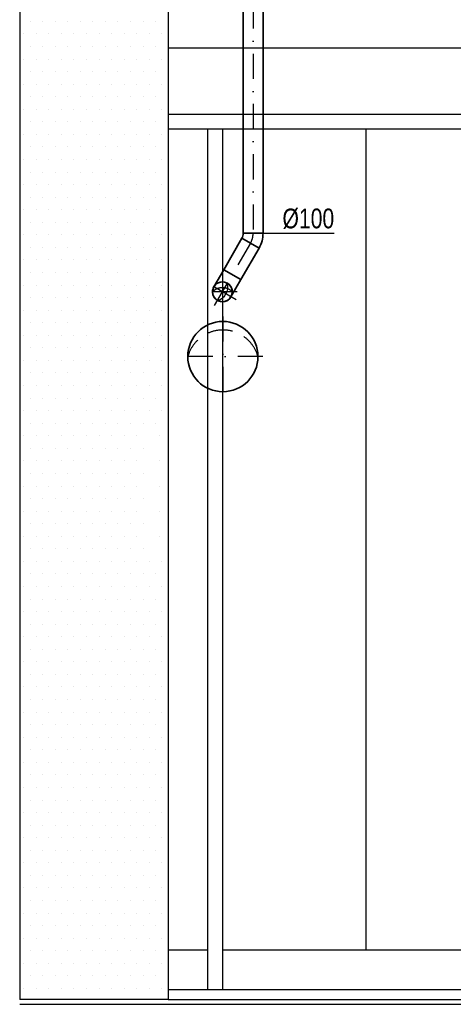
# Model space of a CAD drawing. Header units: millimetres. Extents: x 160938 to 520640, y 9197 to 248394.
# Tile 1 of 137: x 186647 to 188840, y 9197 to 14175. Entities that reach past the tile are written whole.
import ezdxf
from ezdxf.enums import TextEntityAlignment as Align

# ---------------------------------------------------------------- set-up
doc = ezdxf.new("R2010")
doc.units = ezdxf.units.MM
doc.header["$LTSCALE"] = 10
doc.linetypes.add('DASHDOT', pattern=[25.4, 12.7, -6.35, 0, -6.35])
doc.linetypes.add('DASHED', pattern=[19.05, 12.7, -6.35])
doc.layers.add('VZT Odvod', color=5, linetype='Continuous', lineweight=35)
doc.layers.add('VZT-koty', color=4, linetype='Continuous', lineweight=25)
doc.styles.get("Standard").update_dxf_attribs({"font": 'ic-simplex.shx', "width": 0.8})

# ---------------------------------------------------------------- blocks, each defined once
blk = doc.blocks.new('*U3601')
at = {"color": 40, "linetype": 'DASHDOT', "lineweight": 25}
for p, q in [((0, 202.5), (0, -202.5)), ((-202.5, 0), (202.5, 0))]:
    blk.add_line(p, q, dxfattribs=at)
at = {"color": 0, "linetype": 'ByBlock', "lineweight": -2}
blk.add_circle((0, 0), 177.5, dxfattribs=at)
at = {"color": 40, "linetype": 'DASHED', "lineweight": 25}
blk.add_arc((50, 0), 184.4, 105.732, 254.268, dxfattribs=at)
blk = doc.blocks.new('*U3638')
at = {"color": 40, "linetype": 'DASHDOT', "lineweight": 25}
for p, q in [((0, 75), (0, -75)), ((-75, 0), (75, 0))]:
    blk.add_line(p, q, dxfattribs=at)
at = {"color": 0, "linetype": 'ByBlock', "lineweight": -2}
blk.add_circle((0, 0), 50, dxfattribs=at)
at = {"color": 40, "linetype": 'DASHED', "lineweight": 25}
blk.add_arc((50, 0), 70.7, 135, 225, dxfattribs=at)
blk = doc.blocks.new('*U3667', base_point=(100, 0))
at = {"color": 0, "lineweight": -2}
for p, q in [((129.9, 75), (43.3, 25)), ((129.9, 75), (129.9, 75)), ((43.3, 25), (43.3, 25)), ((50, 0), (150, 0)), ((50, 0), (50, 0)), ((150, 0), (150, 0))]:
    blk.add_line(p, q, dxfattribs=at)
at = {"color": 40, "linetype": 'DASHDOT', "lineweight": 25}
for p, q in [((86.6, 50), (86.6, 50)), ((100, 0), (100, 0))]:
    blk.add_line(p, q, dxfattribs=at)
blk.add_arc((0, 0), 100, 0, 30, dxfattribs=at)
at = {"color": 0, "lineweight": -2}
for radius in [150, 50]:
    blk.add_arc((0, 0), radius, 0, 30, dxfattribs=at)
blk = doc.blocks.new('*U3668', base_point=(184.04, 50))
at = {"color": 0, "linetype": 'ByBlock', "lineweight": -2}
for p, q in [((0, 100), (0, 0)), ((184.04, 100), (0, 100)), ((184.04, 0), (184.04, 100)), ((0, 0), (184.04, 0))]:
    blk.add_line(p, q, dxfattribs=at)
at = {"color": 40, "linetype": 'DASHDOT', "lineweight": 25}
blk.add_line((0, 50), (184.04, 50), dxfattribs=at)
blk = doc.blocks.new('*U3666', base_point=(50, 0))
at = {"color": 40, "linetype": 'DASHDOT', "lineweight": 25}
for p, q in [((0, 180), (0, 0)), ((-80, 100), (80, 100))]:
    blk.add_line(p, q, dxfattribs=at)
at = {"color": 0, "linetype": 'ByBlock', "lineweight": -2}
for p, q in [((-50, 0), (-50, 100)), ((50, 0), (50, 100)), ((-50, 0), (50, 0))]:
    blk.add_line(p, q, dxfattribs=at)
blk.add_arc((0, 100), 50, 0, 180, dxfattribs=at)
at = {"color": 40, "lineweight": 25}
for centre, radius, start, end in [((50, 100), 70.7, 135, 225), ((0, 100), 50, 180, 0)]:
    blk.add_arc(centre, radius, start, end, dxfattribs=at)
blk = doc.blocks.new('*U3675', base_point=(6243.91, 50))
at = {"color": 0, "linetype": 'ByBlock', "lineweight": -2}
for p, q in [((6243.91, 100), (0, 100)), ((6243.91, 0), (6243.91, 100)), ((0, 0), (6243.91, 0))]:
    blk.add_line(p, q, dxfattribs=at)
at = {"color": 40, "linetype": 'DASHDOT', "lineweight": 25}
blk.add_line((0, 50), (6243.91, 50), dxfattribs=at)

msp = doc.modelspace()

# ---------------------------------------------------------------- linework, layer by layer
for p, q in [((186647.2, 20893.6), (186647.2, 9221.6)), ((187397.2, 20480.6), (187397.2, 9221.6)), ((186647.2, 14166.4), (186647.2, 14166.4)), ((186699.4, 14166.4), (186699.4, 14166.4)), ((186762.9, 14166.4), (186762.9, 14166.4)), ((186826.4, 14166.4), (186826.4, 14166.4)), ((186889.9, 14166.4), (186889.9, 14166.4)), ((186953.4, 14166.4), (186953.4, 14166.4)), ((187016.9, 14166.4), (187016.9, 14166.4)), ((187080.4, 14166.4), (187080.4, 14166.4)), ((187143.9, 14166.4), (187143.9, 14166.4)), ((187207.4, 14166.4), (187207.4, 14166.4)), ((187270.9, 14166.4), (187270.9, 14166.4)), ((187334.4, 14166.4), (187334.4, 14166.4)), ((186647.2, 14102.9), (186647.2, 14102.9)), ((186667.7, 14102.9), (186667.7, 14102.9)), ((186731.2, 14102.9), (186731.2, 14102.9)), ((186794.7, 14102.9), (186794.7, 14102.9)), ((186858.2, 14102.9), (186858.2, 14102.9)), ((186921.7, 14102.9), (186921.7, 14102.9)), ((186985.2, 14102.9), (186985.2, 14102.9)), ((187048.7, 14102.9), (187048.7, 14102.9)), ((187112.2, 14102.9), (187112.2, 14102.9)), ((187175.7, 14102.9), (187175.7, 14102.9)), ((187239.2, 14102.9), (187239.2, 14102.9)), ((187302.7, 14102.9), (187302.7, 14102.9)), ((187366.2, 14102.9), (187366.2, 14102.9)), ((186647.2, 14039.4), (186647.2, 14039.4)), ((186699.4, 14039.4), (186699.4, 14039.4)), ((186762.9, 14039.4), (186762.9, 14039.4)), ((186826.4, 14039.4), (186826.4, 14039.4)), ((186889.9, 14039.4), (186889.9, 14039.4)), ((186953.4, 14039.4), (186953.4, 14039.4)), ((187016.9, 14039.4), (187016.9, 14039.4)), ((187080.4, 14039.4), (187080.4, 14039.4)), ((187143.9, 14039.4), (187143.9, 14039.4)), ((187207.4, 14039.4), (187207.4, 14039.4)), ((187270.9, 14039.4), (187270.9, 14039.4)), ((187334.4, 14039.4), (187334.4, 14039.4)), ((187397.2, 14032.9), (187447.2, 14032.9)), ((187447.2, 14032.9), (205997.2, 14032.9)), ((186647.2, 13975.9), (186647.2, 13975.9)), ((186667.7, 13975.9), (186667.7, 13975.9)), ((186731.2, 13975.9), (186731.2, 13975.9)), ((186794.7, 13975.9), (186794.7, 13975.9)), ((186858.2, 13975.9), (186858.2, 13975.9)), ((186921.7, 13975.9), (186921.7, 13975.9)), ((186985.2, 13975.9), (186985.2, 13975.9)), ((187048.7, 13975.9), (187048.7, 13975.9)), ((187112.2, 13975.9), (187112.2, 13975.9)), ((187175.7, 13975.9), (187175.7, 13975.9)), ((187239.2, 13975.9), (187239.2, 13975.9)), ((187302.7, 13975.9), (187302.7, 13975.9)), ((187366.2, 13975.9), (187366.2, 13975.9)), ((186647.2, 13912.4), (186647.2, 13912.4)), ((186699.4, 13912.4), (186699.4, 13912.4)), ((186762.9, 13912.4), (186762.9, 13912.4)), ((186826.4, 13912.4), (186826.4, 13912.4)), ((186889.9, 13912.4), (186889.9, 13912.4)), ((186953.4, 13912.4), (186953.4, 13912.4)), ((187016.9, 13912.4), (187016.9, 13912.4)), ((187080.4, 13912.4), (187080.4, 13912.4)), ((187143.9, 13912.4), (187143.9, 13912.4)), ((187207.4, 13912.4), (187207.4, 13912.4)), ((187270.9, 13912.4), (187270.9, 13912.4)), ((187334.4, 13912.4), (187334.4, 13912.4)), ((186647.2, 13848.9), (186647.2, 13848.9)), ((186667.7, 13848.9), (186667.7, 13848.9)), ((186667.7, 13848.9), (186667.7, 13848.9)), ((186731.2, 13848.9), (186731.2, 13848.9)), ((186794.7, 13848.9), (186794.7, 13848.9)), ((186858.2, 13848.9), (186858.2, 13848.9)), ((186921.7, 13848.9), (186921.7, 13848.9)), ((186985.2, 13848.9), (186985.2, 13848.9)), ((187048.7, 13848.9), (187048.7, 13848.9)), ((187112.2, 13848.9), (187112.2, 13848.9)), ((187175.7, 13848.9), (187175.7, 13848.9)), ((187239.2, 13848.9), (187239.2, 13848.9)), ((187302.7, 13848.9), (187302.7, 13848.9)), ((187366.2, 13848.9), (187366.2, 13848.9)), ((186647.2, 13785.4), (186647.2, 13785.4)), ((186699.4, 13785.4), (186699.4, 13785.4)), ((186762.9, 13785.4), (186762.9, 13785.4)), ((186826.4, 13785.4), (186826.4, 13785.4)), ((186889.9, 13785.4), (186889.9, 13785.4)), ((186953.4, 13785.4), (186953.4, 13785.4)), ((187016.9, 13785.4), (187016.9, 13785.4)), ((187080.4, 13785.4), (187080.4, 13785.4)), ((187143.9, 13785.4), (187143.9, 13785.4)), ((187207.4, 13785.4), (187207.4, 13785.4)), ((187270.9, 13785.4), (187270.9, 13785.4)), ((187334.4, 13785.4), (187334.4, 13785.4)), ((186647.2, 13721.9), (186647.2, 13721.9)), ((186667.7, 13721.9), (186667.7, 13721.9)), ((186731.2, 13721.9), (186731.2, 13721.9)), ((186794.7, 13721.9), (186794.7, 13721.9)), ((186858.2, 13721.9), (186858.2, 13721.9)), ((186921.7, 13721.9), (186921.7, 13721.9)), ((186985.2, 13721.9), (186985.2, 13721.9)), ((187048.7, 13721.9), (187048.7, 13721.9)), ((187112.2, 13721.9), (187112.2, 13721.9)), ((187175.7, 13721.9), (187175.7, 13721.9)), ((187239.2, 13721.9), (187239.2, 13721.9)), ((187302.7, 13721.9), (187302.7, 13721.9)), ((187366.2, 13721.9), (187366.2, 13721.9)), ((187397.2, 13697.2), (206147.2, 13697.2)), ((186647.2, 13658.4), (186647.2, 13658.4)), ((186699.4, 13658.4), (186699.4, 13658.4)), ((186762.9, 13658.4), (186762.9, 13658.4)), ((186826.4, 13658.4), (186826.4, 13658.4)), ((186889.9, 13658.4), (186889.9, 13658.4)), ((186953.4, 13658.4), (186953.4, 13658.4)), ((187016.9, 13658.4), (187016.9, 13658.4)), ((187080.4, 13658.4), (187080.4, 13658.4)), ((187143.9, 13658.4), (187143.9, 13658.4)), ((187207.4, 13658.4), (187207.4, 13658.4)), ((187270.9, 13658.4), (187270.9, 13658.4)), ((187334.4, 13658.4), (187334.4, 13658.4)), ((186647.2, 13594.9), (186647.2, 13594.9)), ((186667.7, 13594.9), (186667.7, 13594.9)), ((186731.2, 13594.9), (186731.2, 13594.9)), ((186794.7, 13594.9), (186794.7, 13594.9)), ((186858.2, 13594.9), (186858.2, 13594.9)), ((186921.7, 13594.9), (186921.7, 13594.9)), ((186985.2, 13594.9), (186985.2, 13594.9)), ((187048.7, 13594.9), (187048.7, 13594.9)), ((187112.2, 13594.9), (187112.2, 13594.9)), ((187175.7, 13594.9), (187175.7, 13594.9)), ((187239.2, 13594.9), (187239.2, 13594.9)), ((187302.7, 13594.9), (187302.7, 13594.9)), ((187366.2, 13594.9), (187366.2, 13594.9)), ((187397.2, 13622.2), (206147.2, 13622.2)), ((187597.2, 13622.2), (187597.2, 9271.6)), ((187672.2, 13622.2), (187672.2, 9271.6)), ((188397.2, 13622.2), (188397.2, 9471.6)), ((186647.2, 13531.4), (186647.2, 13531.4)), ((186699.4, 13531.4), (186699.4, 13531.4)), ((186762.9, 13531.4), (186762.9, 13531.4)), ((186762.9, 13531.4), (186762.9, 13531.4)), ((186826.4, 13531.4), (186826.4, 13531.4)), ((186889.9, 13531.4), (186889.9, 13531.4)), ((186953.4, 13531.4), (186953.4, 13531.4)), ((187016.9, 13531.4), (187016.9, 13531.4)), ((187080.4, 13531.4), (187080.4, 13531.4)), ((187143.9, 13531.4), (187143.9, 13531.4)), ((187207.4, 13531.4), (187207.4, 13531.4)), ((187270.9, 13531.4), (187270.9, 13531.4)), ((187334.4, 13531.4), (187334.4, 13531.4)), ((186647.2, 13467.9), (186647.2, 13467.9)), ((186667.7, 13467.9), (186667.7, 13467.9)), ((186731.2, 13467.9), (186731.2, 13467.9)), ((186794.7, 13467.9), (186794.7, 13467.9)), ((186858.2, 13467.9), (186858.2, 13467.9)), ((186921.7, 13467.9), (186921.7, 13467.9)), ((186985.2, 13467.9), (186985.2, 13467.9)), ((187048.7, 13467.9), (187048.7, 13467.9)), ((187112.2, 13467.9), (187112.2, 13467.9)), ((187175.7, 13467.9), (187175.7, 13467.9)), ((187239.2, 13467.9), (187239.2, 13467.9)), ((187302.7, 13467.9), (187302.7, 13467.9)), ((187366.2, 13467.9), (187366.2, 13467.9)), ((186647.2, 13404.4), (186647.2, 13404.4)), ((186699.4, 13404.4), (186699.4, 13404.4)), ((186762.9, 13404.4), (186762.9, 13404.4)), ((186826.4, 13404.4), (186826.4, 13404.4)), ((186889.9, 13404.4), (186889.9, 13404.4)), ((186953.4, 13404.4), (186953.4, 13404.4)), ((187016.9, 13404.4), (187016.9, 13404.4)), ((187080.4, 13404.4), (187080.4, 13404.4)), ((187143.9, 13404.4), (187143.9, 13404.4)), ((187207.4, 13404.4), (187207.4, 13404.4)), ((187270.9, 13404.4), (187270.9, 13404.4)), ((187334.4, 13404.4), (187334.4, 13404.4)), ((186647.2, 13340.9), (186647.2, 13340.9)), ((186667.7, 13340.9), (186667.7, 13340.9)), ((186731.2, 13340.9), (186731.2, 13340.9)), ((186794.7, 13340.9), (186794.7, 13340.9)), ((186858.2, 13340.9), (186858.2, 13340.9)), ((186921.7, 13340.9), (186921.7, 13340.9)), ((186985.2, 13340.9), (186985.2, 13340.9)), ((187048.7, 13340.9), (187048.7, 13340.9)), ((187112.2, 13340.9), (187112.2, 13340.9)), ((187175.7, 13340.9), (187175.7, 13340.9)), ((187239.2, 13340.9), (187239.2, 13340.9)), ((187302.7, 13340.9), (187302.7, 13340.9)), ((187366.2, 13340.9), (187366.2, 13340.9)), ((186647.2, 13277.4), (186647.2, 13277.4)), ((186699.4, 13277.4), (186699.4, 13277.4)), ((186762.9, 13277.4), (186762.9, 13277.4)), ((186826.4, 13277.4), (186826.4, 13277.4)), ((186889.9, 13277.4), (186889.9, 13277.4)), ((186953.4, 13277.4), (186953.4, 13277.4)), ((187016.9, 13277.4), (187016.9, 13277.4)), ((187080.4, 13277.4), (187080.4, 13277.4)), ((187143.9, 13277.4), (187143.9, 13277.4)), ((187207.4, 13277.4), (187207.4, 13277.4)), ((187270.9, 13277.4), (187270.9, 13277.4)), ((187334.4, 13277.4), (187334.4, 13277.4)), ((186647.2, 13213.9), (186647.2, 13213.9)), ((186667.7, 13213.9), (186667.7, 13213.9)), ((186731.2, 13213.9), (186731.2, 13213.9)), ((186794.7, 13213.9), (186794.7, 13213.9)), ((186858.2, 13213.9), (186858.2, 13213.9)), ((186858.2, 13213.9), (186858.2, 13213.9)), ((186921.7, 13213.9), (186921.7, 13213.9)), ((186985.2, 13213.9), (186985.2, 13213.9)), ((187048.7, 13213.9), (187048.7, 13213.9)), ((187112.2, 13213.9), (187112.2, 13213.9)), ((187175.7, 13213.9), (187175.7, 13213.9)), ((187239.2, 13213.9), (187239.2, 13213.9)), ((187302.7, 13213.9), (187302.7, 13213.9)), ((187366.2, 13213.9), (187366.2, 13213.9)), ((186647.2, 13150.4), (186647.2, 13150.4)), ((186699.4, 13150.4), (186699.4, 13150.4)), ((186762.9, 13150.4), (186762.9, 13150.4)), ((186826.4, 13150.4), (186826.4, 13150.4)), ((186889.9, 13150.4), (186889.9, 13150.4)), ((186953.4, 13150.4), (186953.4, 13150.4)), ((187016.9, 13150.4), (187016.9, 13150.4)), ((187080.4, 13150.4), (187080.4, 13150.4)), ((187143.9, 13150.4), (187143.9, 13150.4)), ((187207.4, 13150.4), (187207.4, 13150.4)), ((187270.9, 13150.4), (187270.9, 13150.4)), ((187334.4, 13150.4), (187334.4, 13150.4)), ((186647.2, 13086.9), (186647.2, 13086.9)), ((186667.7, 13086.9), (186667.7, 13086.9)), ((186731.2, 13086.9), (186731.2, 13086.9)), ((186794.7, 13086.9), (186794.7, 13086.9)), ((186858.2, 13086.9), (186858.2, 13086.9)), ((186921.7, 13086.9), (186921.7, 13086.9)), ((186985.2, 13086.9), (186985.2, 13086.9)), ((187048.7, 13086.9), (187048.7, 13086.9)), ((187112.2, 13086.9), (187112.2, 13086.9)), ((187175.7, 13086.9), (187175.7, 13086.9)), ((187239.2, 13086.9), (187239.2, 13086.9)), ((187302.7, 13086.9), (187302.7, 13086.9)), ((187366.2, 13086.9), (187366.2, 13086.9)), ((186647.2, 13023.4), (186647.2, 13023.4)), ((186699.4, 13023.4), (186699.4, 13023.4)), ((186762.9, 13023.4), (186762.9, 13023.4)), ((186826.4, 13023.4), (186826.4, 13023.4)), ((186889.9, 13023.4), (186889.9, 13023.4)), ((186953.4, 13023.4), (186953.4, 13023.4)), ((187016.9, 13023.4), (187016.9, 13023.4)), ((187080.4, 13023.4), (187080.4, 13023.4)), ((187143.9, 13023.4), (187143.9, 13023.4)), ((187207.4, 13023.4), (187207.4, 13023.4)), ((187270.9, 13023.4), (187270.9, 13023.4)), ((187334.4, 13023.4), (187334.4, 13023.4)), ((186647.2, 12959.9), (186647.2, 12959.9)), ((186667.7, 12959.9), (186667.7, 12959.9)), ((186731.2, 12959.9), (186731.2, 12959.9)), ((186794.7, 12959.9), (186794.7, 12959.9)), ((186858.2, 12959.9), (186858.2, 12959.9)), ((186921.7, 12959.9), (186921.7, 12959.9)), ((186985.2, 12959.9), (186985.2, 12959.9)), ((187048.7, 12959.9), (187048.7, 12959.9)), ((187112.2, 12959.9), (187112.2, 12959.9)), ((187175.7, 12959.9), (187175.7, 12959.9)), ((187239.2, 12959.9), (187239.2, 12959.9)), ((187302.7, 12959.9), (187302.7, 12959.9)), ((187366.2, 12959.9), (187366.2, 12959.9)), ((186647.2, 12896.4), (186647.2, 12896.4)), ((186699.4, 12896.4), (186699.4, 12896.4)), ((186762.9, 12896.4), (186762.9, 12896.4)), ((186826.4, 12896.4), (186826.4, 12896.4)), ((186889.9, 12896.4), (186889.9, 12896.4)), ((186953.4, 12896.4), (186953.4, 12896.4)), ((186953.4, 12896.4), (186953.4, 12896.4)), ((187016.9, 12896.4), (187016.9, 12896.4)), ((187080.4, 12896.4), (187080.4, 12896.4)), ((187143.9, 12896.4), (187143.9, 12896.4)), ((187207.4, 12896.4), (187207.4, 12896.4)), ((187270.9, 12896.4), (187270.9, 12896.4)), ((187334.4, 12896.4), (187334.4, 12896.4)), ((186647.2, 12832.9), (186647.2, 12832.9)), ((186667.7, 12832.9), (186667.7, 12832.9)), ((186731.2, 12832.9), (186731.2, 12832.9)), ((186794.7, 12832.9), (186794.7, 12832.9)), ((186858.2, 12832.9), (186858.2, 12832.9)), ((186921.7, 12832.9), (186921.7, 12832.9)), ((186985.2, 12832.9), (186985.2, 12832.9)), ((187048.7, 12832.9), (187048.7, 12832.9)), ((187112.2, 12832.9), (187112.2, 12832.9)), ((187175.7, 12832.9), (187175.7, 12832.9)), ((187239.2, 12832.9), (187239.2, 12832.9)), ((187302.7, 12832.9), (187302.7, 12832.9)), ((187366.2, 12832.9), (187366.2, 12832.9)), ((186647.2, 12769.4), (186647.2, 12769.4)), ((186699.4, 12769.4), (186699.4, 12769.4)), ((186762.9, 12769.4), (186762.9, 12769.4)), ((186826.4, 12769.4), (186826.4, 12769.4)), ((186889.9, 12769.4), (186889.9, 12769.4)), ((186953.4, 12769.4), (186953.4, 12769.4)), ((187016.9, 12769.4), (187016.9, 12769.4)), ((187080.4, 12769.4), (187080.4, 12769.4)), ((187143.9, 12769.4), (187143.9, 12769.4)), ((187207.4, 12769.4), (187207.4, 12769.4)), ((187270.9, 12769.4), (187270.9, 12769.4)), ((187334.4, 12769.4), (187334.4, 12769.4)), ((186647.2, 12705.9), (186647.2, 12705.9)), ((186667.7, 12705.9), (186667.7, 12705.9)), ((186731.2, 12705.9), (186731.2, 12705.9)), ((186794.7, 12705.9), (186794.7, 12705.9)), ((186858.2, 12705.9), (186858.2, 12705.9)), ((186921.7, 12705.9), (186921.7, 12705.9)), ((186985.2, 12705.9), (186985.2, 12705.9)), ((187048.7, 12705.9), (187048.7, 12705.9)), ((187112.2, 12705.9), (187112.2, 12705.9)), ((187175.7, 12705.9), (187175.7, 12705.9)), ((187239.2, 12705.9), (187239.2, 12705.9)), ((187302.7, 12705.9), (187302.7, 12705.9)), ((187366.2, 12705.9), (187366.2, 12705.9)), ((186647.2, 12642.4), (186647.2, 12642.4)), ((186699.4, 12642.4), (186699.4, 12642.4)), ((186762.9, 12642.4), (186762.9, 12642.4)), ((186826.4, 12642.4), (186826.4, 12642.4)), ((186889.9, 12642.4), (186889.9, 12642.4)), ((186953.4, 12642.4), (186953.4, 12642.4)), ((187016.9, 12642.4), (187016.9, 12642.4)), ((187080.4, 12642.4), (187080.4, 12642.4)), ((187143.9, 12642.4), (187143.9, 12642.4)), ((187207.4, 12642.4), (187207.4, 12642.4)), ((187270.9, 12642.4), (187270.9, 12642.4)), ((187334.4, 12642.4), (187334.4, 12642.4)), ((186647.2, 12578.9), (186647.2, 12578.9)), ((186667.7, 12578.9), (186667.7, 12578.9)), ((186731.2, 12578.9), (186731.2, 12578.9)), ((186794.7, 12578.9), (186794.7, 12578.9)), ((186858.2, 12578.9), (186858.2, 12578.9)), ((186921.7, 12578.9), (186921.7, 12578.9)), ((186985.2, 12578.9), (186985.2, 12578.9)), ((187048.7, 12578.9), (187048.7, 12578.9)), ((187048.7, 12578.9), (187048.7, 12578.9)), ((187112.2, 12578.9), (187112.2, 12578.9)), ((187175.7, 12578.9), (187175.7, 12578.9)), ((187239.2, 12578.9), (187239.2, 12578.9)), ((187302.7, 12578.9), (187302.7, 12578.9)), ((187366.2, 12578.9), (187366.2, 12578.9)), ((186647.2, 12515.4), (186647.2, 12515.4)), ((186699.4, 12515.4), (186699.4, 12515.4)), ((186762.9, 12515.4), (186762.9, 12515.4)), ((186826.4, 12515.4), (186826.4, 12515.4)), ((186889.9, 12515.4), (186889.9, 12515.4)), ((186953.4, 12515.4), (186953.4, 12515.4)), ((187016.9, 12515.4), (187016.9, 12515.4)), ((187080.4, 12515.4), (187080.4, 12515.4)), ((187143.9, 12515.4), (187143.9, 12515.4)), ((187207.4, 12515.4), (187207.4, 12515.4)), ((187270.9, 12515.4), (187270.9, 12515.4)), ((187334.4, 12515.4), (187334.4, 12515.4)), ((186647.2, 12451.9), (186647.2, 12451.9)), ((186667.7, 12451.9), (186667.7, 12451.9)), ((186731.2, 12451.9), (186731.2, 12451.9)), ((186794.7, 12451.9), (186794.7, 12451.9)), ((186858.2, 12451.9), (186858.2, 12451.9)), ((186921.7, 12451.9), (186921.7, 12451.9)), ((186985.2, 12451.9), (186985.2, 12451.9)), ((187048.7, 12451.9), (187048.7, 12451.9)), ((187112.2, 12451.9), (187112.2, 12451.9)), ((187175.7, 12451.9), (187175.7, 12451.9)), ((187239.2, 12451.9), (187239.2, 12451.9)), ((187302.7, 12451.9), (187302.7, 12451.9)), ((187366.2, 12451.9), (187366.2, 12451.9)), ((186647.2, 12388.4), (186647.2, 12388.4)), ((186699.4, 12388.4), (186699.4, 12388.4)), ((186762.9, 12388.4), (186762.9, 12388.4)), ((186826.4, 12388.4), (186826.4, 12388.4)), ((186889.9, 12388.4), (186889.9, 12388.4)), ((186953.4, 12388.4), (186953.4, 12388.4)), ((187016.9, 12388.4), (187016.9, 12388.4)), ((187080.4, 12388.4), (187080.4, 12388.4)), ((187143.9, 12388.4), (187143.9, 12388.4)), ((187207.4, 12388.4), (187207.4, 12388.4)), ((187270.9, 12388.4), (187270.9, 12388.4)), ((187334.4, 12388.4), (187334.4, 12388.4)), ((186647.2, 12324.9), (186647.2, 12324.9)), ((186667.7, 12324.9), (186667.7, 12324.9)), ((186731.2, 12324.9), (186731.2, 12324.9)), ((186794.7, 12324.9), (186794.7, 12324.9)), ((186858.2, 12324.9), (186858.2, 12324.9)), ((186921.7, 12324.9), (186921.7, 12324.9)), ((186985.2, 12324.9), (186985.2, 12324.9)), ((187048.7, 12324.9), (187048.7, 12324.9)), ((187112.2, 12324.9), (187112.2, 12324.9)), ((187175.7, 12324.9), (187175.7, 12324.9)), ((187239.2, 12324.9), (187239.2, 12324.9)), ((187302.7, 12324.9), (187302.7, 12324.9)), ((187366.2, 12324.9), (187366.2, 12324.9)), ((186647.2, 12261.4), (186647.2, 12261.4)), ((186699.4, 12261.4), (186699.4, 12261.4)), ((186762.9, 12261.4), (186762.9, 12261.4)), ((186826.4, 12261.4), (186826.4, 12261.4)), ((186889.9, 12261.4), (186889.9, 12261.4)), ((186953.4, 12261.4), (186953.4, 12261.4)), ((187016.9, 12261.4), (187016.9, 12261.4)), ((187080.4, 12261.4), (187080.4, 12261.4)), ((187143.9, 12261.4), (187143.9, 12261.4)), ((187143.9, 12261.4), (187143.9, 12261.4)), ((187207.4, 12261.4), (187207.4, 12261.4)), ((187270.9, 12261.4), (187270.9, 12261.4)), ((187334.4, 12261.4), (187334.4, 12261.4)), ((186647.2, 12197.9), (186647.2, 12197.9)), ((186667.7, 12197.9), (186667.7, 12197.9)), ((186731.2, 12197.9), (186731.2, 12197.9)), ((186794.7, 12197.9), (186794.7, 12197.9)), ((186858.2, 12197.9), (186858.2, 12197.9)), ((186921.7, 12197.9), (186921.7, 12197.9)), ((186985.2, 12197.9), (186985.2, 12197.9)), ((187048.7, 12197.9), (187048.7, 12197.9)), ((187112.2, 12197.9), (187112.2, 12197.9)), ((187175.7, 12197.9), (187175.7, 12197.9)), ((187239.2, 12197.9), (187239.2, 12197.9)), ((187302.7, 12197.9), (187302.7, 12197.9)), ((187366.2, 12197.9), (187366.2, 12197.9)), ((186647.2, 12134.4), (186647.2, 12134.4)), ((186699.4, 12134.4), (186699.4, 12134.4)), ((186762.9, 12134.4), (186762.9, 12134.4)), ((186826.4, 12134.4), (186826.4, 12134.4)), ((186889.9, 12134.4), (186889.9, 12134.4)), ((186953.4, 12134.4), (186953.4, 12134.4)), ((187016.9, 12134.4), (187016.9, 12134.4)), ((187080.4, 12134.4), (187080.4, 12134.4)), ((187143.9, 12134.4), (187143.9, 12134.4)), ((187207.4, 12134.4), (187207.4, 12134.4)), ((187270.9, 12134.4), (187270.9, 12134.4)), ((187334.4, 12134.4), (187334.4, 12134.4)), ((186647.2, 12070.9), (186647.2, 12070.9)), ((186667.7, 12070.9), (186667.7, 12070.9)), ((186731.2, 12070.9), (186731.2, 12070.9)), ((186794.7, 12070.9), (186794.7, 12070.9)), ((186858.2, 12070.9), (186858.2, 12070.9)), ((186921.7, 12070.9), (186921.7, 12070.9)), ((186985.2, 12070.9), (186985.2, 12070.9)), ((187048.7, 12070.9), (187048.7, 12070.9)), ((187112.2, 12070.9), (187112.2, 12070.9)), ((187175.7, 12070.9), (187175.7, 12070.9)), ((187239.2, 12070.9), (187239.2, 12070.9)), ((187352.7, 12070.9), (187352.7, 12070.9)), ((186647.2, 12007.4), (186647.2, 12007.4)), ((186699.4, 12007.4), (186699.4, 12007.4)), ((186762.9, 12007.4), (186762.9, 12007.4)), ((186826.4, 12007.4), (186826.4, 12007.4)), ((186889.9, 12007.4), (186889.9, 12007.4)), ((186953.4, 12007.4), (186953.4, 12007.4)), ((187016.9, 12007.4), (187016.9, 12007.4)), ((187080.4, 12007.4), (187080.4, 12007.4)), ((187143.9, 12007.4), (187143.9, 12007.4)), ((187207.4, 12007.4), (187207.4, 12007.4)), ((187270.9, 12007.4), (187270.9, 12007.4)), ((186647.2, 11943.9), (186647.2, 11943.9)), ((186667.7, 11943.9), (186667.7, 11943.9)), ((186731.2, 11943.9), (186731.2, 11943.9)), ((186794.7, 11943.9), (186794.7, 11943.9)), ((186858.2, 11943.9), (186858.2, 11943.9)), ((186921.7, 11943.9), (186921.7, 11943.9)), ((186985.2, 11943.9), (186985.2, 11943.9)), ((187048.7, 11943.9), (187048.7, 11943.9)), ((187112.2, 11943.9), (187112.2, 11943.9)), ((187175.7, 11943.9), (187175.7, 11943.9)), ((187239.2, 11943.9), (187239.2, 11943.9)), ((187239.2, 11943.9), (187239.2, 11943.9)), ((187352.7, 11943.9), (187352.7, 11943.9)), ((186647.2, 11880.4), (186647.2, 11880.4)), ((186699.4, 11880.4), (186699.4, 11880.4)), ((186762.9, 11880.4), (186762.9, 11880.4)), ((186826.4, 11880.4), (186826.4, 11880.4)), ((186889.9, 11880.4), (186889.9, 11880.4)), ((186953.4, 11880.4), (186953.4, 11880.4)), ((187016.9, 11880.4), (187016.9, 11880.4)), ((187080.4, 11880.4), (187080.4, 11880.4)), ((187143.9, 11880.4), (187143.9, 11880.4)), ((187207.4, 11880.4), (187207.4, 11880.4)), ((187270.9, 11880.4), (187270.9, 11880.4)), ((186647.2, 11816.9), (186647.2, 11816.9)), ((186667.7, 11816.9), (186667.7, 11816.9)), ((186731.2, 11816.9), (186731.2, 11816.9)), ((186794.7, 11816.9), (186794.7, 11816.9)), ((186858.2, 11816.9), (186858.2, 11816.9)), ((186921.7, 11816.9), (186921.7, 11816.9)), ((186985.2, 11816.9), (186985.2, 11816.9)), ((187048.7, 11816.9), (187048.7, 11816.9)), ((187112.2, 11816.9), (187112.2, 11816.9)), ((187175.7, 11816.9), (187175.7, 11816.9)), ((187239.2, 11816.9), (187239.2, 11816.9)), ((187352.7, 11816.9), (187352.7, 11816.9)), ((186647.2, 11753.4), (186647.2, 11753.4)), ((186699.4, 11753.4), (186699.4, 11753.4)), ((186762.9, 11753.4), (186762.9, 11753.4)), ((186826.4, 11753.4), (186826.4, 11753.4)), ((186889.9, 11753.4), (186889.9, 11753.4)), ((186953.4, 11753.4), (186953.4, 11753.4)), ((187016.9, 11753.4), (187016.9, 11753.4)), ((187080.4, 11753.4), (187080.4, 11753.4)), ((187143.9, 11753.4), (187143.9, 11753.4)), ((187207.4, 11753.4), (187207.4, 11753.4)), ((187270.9, 11753.4), (187270.9, 11753.4)), ((186647.2, 11689.9), (186647.2, 11689.9)), ((186667.7, 11689.9), (186667.7, 11689.9)), ((186731.2, 11689.9), (186731.2, 11689.9)), ((186794.7, 11689.9), (186794.7, 11689.9)), ((186858.2, 11689.9), (186858.2, 11689.9)), ((186921.7, 11689.9), (186921.7, 11689.9)), ((186985.2, 11689.9), (186985.2, 11689.9)), ((187048.7, 11689.9), (187048.7, 11689.9)), ((187112.2, 11689.9), (187112.2, 11689.9)), ((187175.7, 11689.9), (187175.7, 11689.9)), ((187239.2, 11689.9), (187239.2, 11689.9)), ((187352.7, 11689.9), (187352.7, 11689.9)), ((186647.2, 11626.4), (186647.2, 11626.4)), ((186699.4, 11626.4), (186699.4, 11626.4)), ((186762.9, 11626.4), (186762.9, 11626.4)), ((186826.4, 11626.4), (186826.4, 11626.4)), ((186889.9, 11626.4), (186889.9, 11626.4)), ((186953.4, 11626.4), (186953.4, 11626.4)), ((187016.9, 11626.4), (187016.9, 11626.4)), ((187080.4, 11626.4), (187080.4, 11626.4)), ((187143.9, 11626.4), (187143.9, 11626.4)), ((187207.4, 11626.4), (187207.4, 11626.4)), ((187270.9, 11626.4), (187270.9, 11626.4)), ((186647.2, 11562.9), (186647.2, 11562.9)), ((186667.7, 11562.9), (186667.7, 11562.9)), ((186731.2, 11562.9), (186731.2, 11562.9)), ((186794.7, 11562.9), (186794.7, 11562.9)), ((186858.2, 11562.9), (186858.2, 11562.9)), ((186921.7, 11562.9), (186921.7, 11562.9)), ((186985.2, 11562.9), (186985.2, 11562.9)), ((187048.7, 11562.9), (187048.7, 11562.9)), ((187112.2, 11562.9), (187112.2, 11562.9)), ((187175.7, 11562.9), (187175.7, 11562.9)), ((187239.2, 11562.9), (187239.2, 11562.9)), ((187352.7, 11562.9), (187352.7, 11562.9)), ((186647.2, 11499.4), (186647.2, 11499.4)), ((186699.4, 11499.4), (186699.4, 11499.4)), ((186762.9, 11499.4), (186762.9, 11499.4)), ((186826.4, 11499.4), (186826.4, 11499.4)), ((186889.9, 11499.4), (186889.9, 11499.4)), ((186953.4, 11499.4), (186953.4, 11499.4)), ((187016.9, 11499.4), (187016.9, 11499.4)), ((187080.4, 11499.4), (187080.4, 11499.4)), ((187143.9, 11499.4), (187143.9, 11499.4)), ((187207.4, 11499.4), (187207.4, 11499.4)), ((187270.9, 11499.4), (187270.9, 11499.4)), ((186647.2, 11435.9), (186647.2, 11435.9)), ((186667.7, 11435.9), (186667.7, 11435.9)), ((186731.2, 11435.9), (186731.2, 11435.9)), ((186794.7, 11435.9), (186794.7, 11435.9)), ((186858.2, 11435.9), (186858.2, 11435.9)), ((186921.7, 11435.9), (186921.7, 11435.9)), ((186985.2, 11435.9), (186985.2, 11435.9)), ((187048.7, 11435.9), (187048.7, 11435.9)), ((187112.2, 11435.9), (187112.2, 11435.9)), ((187175.7, 11435.9), (187175.7, 11435.9)), ((187239.2, 11435.9), (187239.2, 11435.9)), ((187302.7, 11435.9), (187302.7, 11435.9)), ((187366.2, 11435.9), (187366.2, 11435.9)), ((186647.2, 11372.4), (186647.2, 11372.4)), ((186699.4, 11372.4), (186699.4, 11372.4)), ((186762.9, 11372.4), (186762.9, 11372.4)), ((186826.4, 11372.4), (186826.4, 11372.4)), ((186889.9, 11372.4), (186889.9, 11372.4)), ((186953.4, 11372.4), (186953.4, 11372.4)), ((187016.9, 11372.4), (187016.9, 11372.4)), ((187080.4, 11372.4), (187080.4, 11372.4)), ((187143.9, 11372.4), (187143.9, 11372.4)), ((187207.4, 11372.4), (187207.4, 11372.4)), ((187270.9, 11372.4), (187270.9, 11372.4)), ((187334.4, 11372.4), (187334.4, 11372.4)), ((186647.2, 11308.9), (186647.2, 11308.9)), ((186667.7, 11308.9), (186667.7, 11308.9)), ((186731.2, 11308.9), (186731.2, 11308.9)), ((186794.7, 11308.9), (186794.7, 11308.9)), ((186858.2, 11308.9), (186858.2, 11308.9)), ((186921.7, 11308.9), (186921.7, 11308.9)), ((186985.2, 11308.9), (186985.2, 11308.9)), ((187048.7, 11308.9), (187048.7, 11308.9)), ((187112.2, 11308.9), (187112.2, 11308.9)), ((187175.7, 11308.9), (187175.7, 11308.9)), ((187239.2, 11308.9), (187239.2, 11308.9)), ((187302.7, 11308.9), (187302.7, 11308.9)), ((187366.2, 11308.9), (187366.2, 11308.9)), ((186647.2, 11245.4), (186647.2, 11245.4)), ((186647.2, 11245.4), (186647.2, 11245.4)), ((186699.4, 11245.4), (186699.4, 11245.4)), ((186762.9, 11245.4), (186762.9, 11245.4)), ((186826.4, 11245.4), (186826.4, 11245.4)), ((186889.9, 11245.4), (186889.9, 11245.4)), ((186953.4, 11245.4), (186953.4, 11245.4)), ((187016.9, 11245.4), (187016.9, 11245.4)), ((187080.4, 11245.4), (187080.4, 11245.4)), ((187143.9, 11245.4), (187143.9, 11245.4)), ((187207.4, 11245.4), (187207.4, 11245.4)), ((187270.9, 11245.4), (187270.9, 11245.4)), ((187334.4, 11245.4), (187334.4, 11245.4)), ((186647.2, 11181.9), (186647.2, 11181.9)), ((186667.7, 11181.9), (186667.7, 11181.9)), ((186731.2, 11181.9), (186731.2, 11181.9)), ((186794.7, 11181.9), (186794.7, 11181.9)), ((186858.2, 11181.9), (186858.2, 11181.9)), ((186921.7, 11181.9), (186921.7, 11181.9)), ((186985.2, 11181.9), (186985.2, 11181.9)), ((187048.7, 11181.9), (187048.7, 11181.9)), ((187112.2, 11181.9), (187112.2, 11181.9)), ((187175.7, 11181.9), (187175.7, 11181.9)), ((187239.2, 11181.9), (187239.2, 11181.9)), ((187302.7, 11181.9), (187302.7, 11181.9)), ((187366.2, 11181.9), (187366.2, 11181.9)), ((186647.2, 11118.4), (186647.2, 11118.4)), ((186699.4, 11118.4), (186699.4, 11118.4)), ((186762.9, 11118.4), (186762.9, 11118.4)), ((186826.4, 11118.4), (186826.4, 11118.4)), ((186889.9, 11118.4), (186889.9, 11118.4)), ((186953.4, 11118.4), (186953.4, 11118.4)), ((187016.9, 11118.4), (187016.9, 11118.4)), ((187080.4, 11118.4), (187080.4, 11118.4)), ((187143.9, 11118.4), (187143.9, 11118.4)), ((187207.4, 11118.4), (187207.4, 11118.4)), ((187270.9, 11118.4), (187270.9, 11118.4)), ((187334.4, 11118.4), (187334.4, 11118.4)), ((186647.2, 11054.9), (186647.2, 11054.9)), ((186667.7, 11054.9), (186667.7, 11054.9)), ((186731.2, 11054.9), (186731.2, 11054.9)), ((186794.7, 11054.9), (186794.7, 11054.9)), ((186858.2, 11054.9), (186858.2, 11054.9)), ((186921.7, 11054.9), (186921.7, 11054.9)), ((186985.2, 11054.9), (186985.2, 11054.9)), ((187048.7, 11054.9), (187048.7, 11054.9)), ((187112.2, 11054.9), (187112.2, 11054.9)), ((187175.7, 11054.9), (187175.7, 11054.9)), ((187239.2, 11054.9), (187239.2, 11054.9)), ((187302.7, 11054.9), (187302.7, 11054.9)), ((187366.2, 11054.9), (187366.2, 11054.9)), ((186647.2, 10991.4), (186647.2, 10991.4)), ((186699.4, 10991.4), (186699.4, 10991.4)), ((186762.9, 10991.4), (186762.9, 10991.4)), ((186826.4, 10991.4), (186826.4, 10991.4)), ((186889.9, 10991.4), (186889.9, 10991.4)), ((186953.4, 10991.4), (186953.4, 10991.4)), ((187016.9, 10991.4), (187016.9, 10991.4)), ((187080.4, 10991.4), (187080.4, 10991.4)), ((187143.9, 10991.4), (187143.9, 10991.4)), ((187207.4, 10991.4), (187207.4, 10991.4)), ((187270.9, 10991.4), (187270.9, 10991.4)), ((187334.4, 10991.4), (187334.4, 10991.4)), ((186647.2, 10927.9), (186647.2, 10927.9)), ((186667.7, 10927.9), (186667.7, 10927.9)), ((186731.2, 10927.9), (186731.2, 10927.9)), ((186731.2, 10927.9), (186731.2, 10927.9)), ((186794.7, 10927.9), (186794.7, 10927.9)), ((186858.2, 10927.9), (186858.2, 10927.9)), ((186921.7, 10927.9), (186921.7, 10927.9)), ((186985.2, 10927.9), (186985.2, 10927.9)), ((187048.7, 10927.9), (187048.7, 10927.9)), ((187112.2, 10927.9), (187112.2, 10927.9)), ((187175.7, 10927.9), (187175.7, 10927.9)), ((187239.2, 10927.9), (187239.2, 10927.9)), ((187302.7, 10927.9), (187302.7, 10927.9)), ((187366.2, 10927.9), (187366.2, 10927.9)), ((186647.2, 10864.4), (186647.2, 10864.4)), ((186699.4, 10864.4), (186699.4, 10864.4)), ((186762.9, 10864.4), (186762.9, 10864.4)), ((186826.4, 10864.4), (186826.4, 10864.4)), ((186889.9, 10864.4), (186889.9, 10864.4)), ((186953.4, 10864.4), (186953.4, 10864.4)), ((187016.9, 10864.4), (187016.9, 10864.4)), ((187080.4, 10864.4), (187080.4, 10864.4)), ((187143.9, 10864.4), (187143.9, 10864.4)), ((187207.4, 10864.4), (187207.4, 10864.4)), ((187270.9, 10864.4), (187270.9, 10864.4)), ((187334.4, 10864.4), (187334.4, 10864.4)), ((186647.2, 10800.9), (186647.2, 10800.9)), ((186667.7, 10800.9), (186667.7, 10800.9)), ((186731.2, 10800.9), (186731.2, 10800.9)), ((186794.7, 10800.9), (186794.7, 10800.9)), ((186858.2, 10800.9), (186858.2, 10800.9)), ((186921.7, 10800.9), (186921.7, 10800.9)), ((186985.2, 10800.9), (186985.2, 10800.9)), ((187048.7, 10800.9), (187048.7, 10800.9)), ((187112.2, 10800.9), (187112.2, 10800.9)), ((187175.7, 10800.9), (187175.7, 10800.9)), ((187239.2, 10800.9), (187239.2, 10800.9)), ((187302.7, 10800.9), (187302.7, 10800.9)), ((187366.2, 10800.9), (187366.2, 10800.9)), ((186647.2, 10737.4), (186647.2, 10737.4)), ((186699.4, 10737.4), (186699.4, 10737.4)), ((186762.9, 10737.4), (186762.9, 10737.4)), ((186826.4, 10737.4), (186826.4, 10737.4)), ((186889.9, 10737.4), (186889.9, 10737.4)), ((186953.4, 10737.4), (186953.4, 10737.4)), ((187016.9, 10737.4), (187016.9, 10737.4)), ((187080.4, 10737.4), (187080.4, 10737.4)), ((187143.9, 10737.4), (187143.9, 10737.4)), ((187207.4, 10737.4), (187207.4, 10737.4)), ((187270.9, 10737.4), (187270.9, 10737.4)), ((187334.4, 10737.4), (187334.4, 10737.4)), ((186647.2, 10673.9), (186647.2, 10673.9)), ((186667.7, 10673.9), (186667.7, 10673.9)), ((186731.2, 10673.9), (186731.2, 10673.9)), ((186794.7, 10673.9), (186794.7, 10673.9)), ((186858.2, 10673.9), (186858.2, 10673.9)), ((186921.7, 10673.9), (186921.7, 10673.9)), ((186985.2, 10673.9), (186985.2, 10673.9)), ((187048.7, 10673.9), (187048.7, 10673.9)), ((187112.2, 10673.9), (187112.2, 10673.9)), ((187175.7, 10673.9), (187175.7, 10673.9)), ((187239.2, 10673.9), (187239.2, 10673.9)), ((187302.7, 10673.9), (187302.7, 10673.9)), ((187366.2, 10673.9), (187366.2, 10673.9)), ((186647.2, 10610.4), (186647.2, 10610.4)), ((186699.4, 10610.4), (186699.4, 10610.4)), ((186762.9, 10610.4), (186762.9, 10610.4)), ((186826.4, 10610.4), (186826.4, 10610.4)), ((186826.4, 10610.4), (186826.4, 10610.4)), ((186889.9, 10610.4), (186889.9, 10610.4)), ((186953.4, 10610.4), (186953.4, 10610.4)), ((187016.9, 10610.4), (187016.9, 10610.4)), ((187080.4, 10610.4), (187080.4, 10610.4)), ((187143.9, 10610.4), (187143.9, 10610.4)), ((187207.4, 10610.4), (187207.4, 10610.4)), ((187270.9, 10610.4), (187270.9, 10610.4)), ((187334.4, 10610.4), (187334.4, 10610.4)), ((186647.2, 10546.9), (186647.2, 10546.9)), ((186667.7, 10546.9), (186667.7, 10546.9)), ((186731.2, 10546.9), (186731.2, 10546.9)), ((186794.7, 10546.9), (186794.7, 10546.9)), ((186858.2, 10546.9), (186858.2, 10546.9)), ((186921.7, 10546.9), (186921.7, 10546.9)), ((186985.2, 10546.9), (186985.2, 10546.9)), ((187048.7, 10546.9), (187048.7, 10546.9)), ((187112.2, 10546.9), (187112.2, 10546.9)), ((187175.7, 10546.9), (187175.7, 10546.9)), ((187239.2, 10546.9), (187239.2, 10546.9)), ((187302.7, 10546.9), (187302.7, 10546.9)), ((187366.2, 10546.9), (187366.2, 10546.9)), ((186647.2, 10483.4), (186647.2, 10483.4)), ((186699.4, 10483.4), (186699.4, 10483.4)), ((186762.9, 10483.4), (186762.9, 10483.4)), ((186826.4, 10483.4), (186826.4, 10483.4)), ((186889.9, 10483.4), (186889.9, 10483.4)), ((186953.4, 10483.4), (186953.4, 10483.4)), ((187016.9, 10483.4), (187016.9, 10483.4)), ((187080.4, 10483.4), (187080.4, 10483.4)), ((187143.9, 10483.4), (187143.9, 10483.4)), ((187207.4, 10483.4), (187207.4, 10483.4)), ((187270.9, 10483.4), (187270.9, 10483.4)), ((187334.4, 10483.4), (187334.4, 10483.4)), ((186647.2, 10419.9), (186647.2, 10419.9)), ((186667.7, 10419.9), (186667.7, 10419.9)), ((186731.2, 10419.9), (186731.2, 10419.9)), ((186794.7, 10419.9), (186794.7, 10419.9)), ((186858.2, 10419.9), (186858.2, 10419.9)), ((186921.7, 10419.9), (186921.7, 10419.9)), ((186985.2, 10419.9), (186985.2, 10419.9)), ((187048.7, 10419.9), (187048.7, 10419.9)), ((187112.2, 10419.9), (187112.2, 10419.9)), ((187175.7, 10419.9), (187175.7, 10419.9)), ((187239.2, 10419.9), (187239.2, 10419.9)), ((187302.7, 10419.9), (187302.7, 10419.9)), ((187366.2, 10419.9), (187366.2, 10419.9)), ((186647.2, 10356.4), (186647.2, 10356.4)), ((186699.4, 10356.4), (186699.4, 10356.4)), ((186762.9, 10356.4), (186762.9, 10356.4)), ((186826.4, 10356.4), (186826.4, 10356.4)), ((186889.9, 10356.4), (186889.9, 10356.4)), ((186953.4, 10356.4), (186953.4, 10356.4)), ((187016.9, 10356.4), (187016.9, 10356.4)), ((187080.4, 10356.4), (187080.4, 10356.4)), ((187143.9, 10356.4), (187143.9, 10356.4)), ((187207.4, 10356.4), (187207.4, 10356.4)), ((187270.9, 10356.4), (187270.9, 10356.4)), ((187334.4, 10356.4), (187334.4, 10356.4)), ((186647.2, 10292.9), (186647.2, 10292.9)), ((186667.7, 10292.9), (186667.7, 10292.9)), ((186731.2, 10292.9), (186731.2, 10292.9)), ((186794.7, 10292.9), (186794.7, 10292.9)), ((186858.2, 10292.9), (186858.2, 10292.9)), ((186921.7, 10292.9), (186921.7, 10292.9)), ((186921.7, 10292.9), (186921.7, 10292.9)), ((186985.2, 10292.9), (186985.2, 10292.9)), ((187048.7, 10292.9), (187048.7, 10292.9)), ((187112.2, 10292.9), (187112.2, 10292.9)), ((187175.7, 10292.9), (187175.7, 10292.9)), ((187239.2, 10292.9), (187239.2, 10292.9)), ((187302.7, 10292.9), (187302.7, 10292.9)), ((187366.2, 10292.9), (187366.2, 10292.9)), ((186647.2, 10229.4), (186647.2, 10229.4)), ((186699.4, 10229.4), (186699.4, 10229.4)), ((186762.9, 10229.4), (186762.9, 10229.4)), ((186826.4, 10229.4), (186826.4, 10229.4)), ((186889.9, 10229.4), (186889.9, 10229.4)), ((186953.4, 10229.4), (186953.4, 10229.4)), ((187016.9, 10229.4), (187016.9, 10229.4)), ((187080.4, 10229.4), (187080.4, 10229.4)), ((187143.9, 10229.4), (187143.9, 10229.4)), ((187207.4, 10229.4), (187207.4, 10229.4)), ((187270.9, 10229.4), (187270.9, 10229.4)), ((187334.4, 10229.4), (187334.4, 10229.4)), ((186647.2, 10165.9), (186647.2, 10165.9)), ((186667.7, 10165.9), (186667.7, 10165.9)), ((186731.2, 10165.9), (186731.2, 10165.9)), ((186794.7, 10165.9), (186794.7, 10165.9)), ((186858.2, 10165.9), (186858.2, 10165.9)), ((186921.7, 10165.9), (186921.7, 10165.9)), ((186985.2, 10165.9), (186985.2, 10165.9)), ((187048.7, 10165.9), (187048.7, 10165.9)), ((187112.2, 10165.9), (187112.2, 10165.9)), ((187175.7, 10165.9), (187175.7, 10165.9)), ((187239.2, 10165.9), (187239.2, 10165.9)), ((187302.7, 10165.9), (187302.7, 10165.9)), ((187366.2, 10165.9), (187366.2, 10165.9)), ((186647.2, 10102.4), (186647.2, 10102.4)), ((186699.4, 10102.4), (186699.4, 10102.4)), ((186762.9, 10102.4), (186762.9, 10102.4)), ((186826.4, 10102.4), (186826.4, 10102.4)), ((186889.9, 10102.4), (186889.9, 10102.4)), ((186953.4, 10102.4), (186953.4, 10102.4)), ((187016.9, 10102.4), (187016.9, 10102.4)), ((187080.4, 10102.4), (187080.4, 10102.4)), ((187143.9, 10102.4), (187143.9, 10102.4)), ((187207.4, 10102.4), (187207.4, 10102.4)), ((187270.9, 10102.4), (187270.9, 10102.4)), ((187334.4, 10102.4), (187334.4, 10102.4)), ((186647.2, 10038.9), (186647.2, 10038.9)), ((186667.7, 10038.9), (186667.7, 10038.9)), ((186731.2, 10038.9), (186731.2, 10038.9)), ((186794.7, 10038.9), (186794.7, 10038.9)), ((186858.2, 10038.9), (186858.2, 10038.9)), ((186921.7, 10038.9), (186921.7, 10038.9)), ((186985.2, 10038.9), (186985.2, 10038.9)), ((187048.7, 10038.9), (187048.7, 10038.9)), ((187112.2, 10038.9), (187112.2, 10038.9)), ((187175.7, 10038.9), (187175.7, 10038.9)), ((187239.2, 10038.9), (187239.2, 10038.9)), ((187302.7, 10038.9), (187302.7, 10038.9)), ((187366.2, 10038.9), (187366.2, 10038.9)), ((186647.2, 9975.4), (186647.2, 9975.4)), ((186699.4, 9975.4), (186699.4, 9975.4)), ((186762.9, 9975.4), (186762.9, 9975.4)), ((186826.4, 9975.4), (186826.4, 9975.4)), ((186889.9, 9975.4), (186889.9, 9975.4)), ((186953.4, 9975.4), (186953.4, 9975.4)), ((187016.9, 9975.4), (187016.9, 9975.4)), ((187016.9, 9975.4), (187016.9, 9975.4)), ((187080.4, 9975.4), (187080.4, 9975.4)), ((187143.9, 9975.4), (187143.9, 9975.4)), ((187207.4, 9975.4), (187207.4, 9975.4)), ((187270.9, 9975.4), (187270.9, 9975.4)), ((187334.4, 9975.4), (187334.4, 9975.4)), ((186647.2, 9911.9), (186647.2, 9911.9)), ((186667.7, 9911.9), (186667.7, 9911.9)), ((186731.2, 9911.9), (186731.2, 9911.9)), ((186794.7, 9911.9), (186794.7, 9911.9)), ((186858.2, 9911.9), (186858.2, 9911.9)), ((186921.7, 9911.9), (186921.7, 9911.9)), ((186985.2, 9911.9), (186985.2, 9911.9)), ((187048.7, 9911.9), (187048.7, 9911.9)), ((187112.2, 9911.9), (187112.2, 9911.9)), ((187175.7, 9911.9), (187175.7, 9911.9)), ((187239.2, 9911.9), (187239.2, 9911.9)), ((187302.7, 9911.9), (187302.7, 9911.9)), ((187366.2, 9911.9), (187366.2, 9911.9)), ((186647.2, 9848.4), (186647.2, 9848.4)), ((186699.4, 9848.4), (186699.4, 9848.4)), ((186762.9, 9848.4), (186762.9, 9848.4)), ((186826.4, 9848.4), (186826.4, 9848.4)), ((186889.9, 9848.4), (186889.9, 9848.4)), ((186953.4, 9848.4), (186953.4, 9848.4)), ((187016.9, 9848.4), (187016.9, 9848.4)), ((187080.4, 9848.4), (187080.4, 9848.4)), ((187143.9, 9848.4), (187143.9, 9848.4)), ((187207.4, 9848.4), (187207.4, 9848.4)), ((187270.9, 9848.4), (187270.9, 9848.4)), ((187334.4, 9848.4), (187334.4, 9848.4)), ((186647.2, 9784.9), (186647.2, 9784.9)), ((186667.7, 9784.9), (186667.7, 9784.9)), ((186731.2, 9784.9), (186731.2, 9784.9)), ((186794.7, 9784.9), (186794.7, 9784.9)), ((186858.2, 9784.9), (186858.2, 9784.9)), ((186921.7, 9784.9), (186921.7, 9784.9)), ((186985.2, 9784.9), (186985.2, 9784.9)), ((187048.7, 9784.9), (187048.7, 9784.9)), ((187112.2, 9784.9), (187112.2, 9784.9)), ((187175.7, 9784.9), (187175.7, 9784.9)), ((187239.2, 9784.9), (187239.2, 9784.9)), ((187302.7, 9784.9), (187302.7, 9784.9)), ((187366.2, 9784.9), (187366.2, 9784.9)), ((186647.2, 9721.4), (186647.2, 9721.4)), ((186699.4, 9721.4), (186699.4, 9721.4)), ((186762.9, 9721.4), (186762.9, 9721.4)), ((186826.4, 9721.4), (186826.4, 9721.4)), ((186889.9, 9721.4), (186889.9, 9721.4)), ((186953.4, 9721.4), (186953.4, 9721.4)), ((187016.9, 9721.4), (187016.9, 9721.4)), ((187080.4, 9721.4), (187080.4, 9721.4)), ((187143.9, 9721.4), (187143.9, 9721.4)), ((187207.4, 9721.4), (187207.4, 9721.4)), ((187270.9, 9721.4), (187270.9, 9721.4)), ((187334.4, 9721.4), (187334.4, 9721.4)), ((186647.2, 9657.9), (186647.2, 9657.9)), ((186667.7, 9657.9), (186667.7, 9657.9)), ((186731.2, 9657.9), (186731.2, 9657.9)), ((186794.7, 9657.9), (186794.7, 9657.9)), ((186858.2, 9657.9), (186858.2, 9657.9)), ((186921.7, 9657.9), (186921.7, 9657.9)), ((186985.2, 9657.9), (186985.2, 9657.9)), ((187048.7, 9657.9), (187048.7, 9657.9)), ((187112.2, 9657.9), (187112.2, 9657.9)), ((187112.2, 9657.9), (187112.2, 9657.9)), ((187175.7, 9657.9), (187175.7, 9657.9)), ((187239.2, 9657.9), (187239.2, 9657.9)), ((187302.7, 9657.9), (187302.7, 9657.9)), ((187366.2, 9657.9), (187366.2, 9657.9)), ((186647.2, 9594.4), (186647.2, 9594.4)), ((186699.4, 9594.4), (186699.4, 9594.4)), ((186762.9, 9594.4), (186762.9, 9594.4)), ((186826.4, 9594.4), (186826.4, 9594.4)), ((186889.9, 9594.4), (186889.9, 9594.4)), ((186953.4, 9594.4), (186953.4, 9594.4)), ((187016.9, 9594.4), (187016.9, 9594.4)), ((187080.4, 9594.4), (187080.4, 9594.4)), ((187143.9, 9594.4), (187143.9, 9594.4)), ((187207.4, 9594.4), (187207.4, 9594.4)), ((187270.9, 9594.4), (187270.9, 9594.4)), ((187334.4, 9594.4), (187334.4, 9594.4)), ((186647.2, 9530.9), (186647.2, 9530.9)), ((186667.7, 9530.9), (186667.7, 9530.9)), ((186731.2, 9530.9), (186731.2, 9530.9)), ((186794.7, 9530.9), (186794.7, 9530.9)), ((186858.2, 9530.9), (186858.2, 9530.9)), ((186921.7, 9530.9), (186921.7, 9530.9)), ((186985.2, 9530.9), (186985.2, 9530.9)), ((187048.7, 9530.9), (187048.7, 9530.9)), ((187112.2, 9530.9), (187112.2, 9530.9)), ((187175.7, 9530.9), (187175.7, 9530.9)), ((187239.2, 9530.9), (187239.2, 9530.9)), ((187302.7, 9530.9), (187302.7, 9530.9)), ((187366.2, 9530.9), (187366.2, 9530.9)), ((186647.2, 9467.4), (186647.2, 9467.4)), ((186699.4, 9467.4), (186699.4, 9467.4)), ((186762.9, 9467.4), (186762.9, 9467.4)), ((186826.4, 9467.4), (186826.4, 9467.4)), ((186889.9, 9467.4), (186889.9, 9467.4)), ((186953.4, 9467.4), (186953.4, 9467.4)), ((187016.9, 9467.4), (187016.9, 9467.4)), ((187080.4, 9467.4), (187080.4, 9467.4)), ((187143.9, 9467.4), (187143.9, 9467.4)), ((187207.4, 9467.4), (187207.4, 9467.4)), ((187270.9, 9467.4), (187270.9, 9467.4)), ((187334.4, 9467.4), (187334.4, 9467.4)), ((187397.2, 9471.6), (187597.2, 9471.6)), ((187672.2, 9471.6), (205822.2, 9471.6)), ((186647.2, 9403.9), (186647.2, 9403.9)), ((186667.7, 9403.9), (186667.7, 9403.9)), ((186731.2, 9403.9), (186731.2, 9403.9)), ((186794.7, 9403.9), (186794.7, 9403.9)), ((186858.2, 9403.9), (186858.2, 9403.9)), ((186921.7, 9403.9), (186921.7, 9403.9)), ((186985.2, 9403.9), (186985.2, 9403.9)), ((187048.7, 9403.9), (187048.7, 9403.9)), ((187112.2, 9403.9), (187112.2, 9403.9)), ((187175.7, 9403.9), (187175.7, 9403.9)), ((187239.2, 9403.9), (187239.2, 9403.9)), ((187302.7, 9403.9), (187302.7, 9403.9)), ((187366.2, 9403.9), (187366.2, 9403.9)), ((186647.2, 9340.4), (186647.2, 9340.4)), ((186699.4, 9340.4), (186699.4, 9340.4)), ((186762.9, 9340.4), (186762.9, 9340.4)), ((186826.4, 9340.4), (186826.4, 9340.4)), ((186889.9, 9340.4), (186889.9, 9340.4)), ((186953.4, 9340.4), (186953.4, 9340.4)), ((187016.9, 9340.4), (187016.9, 9340.4)), ((187080.4, 9340.4), (187080.4, 9340.4)), ((187143.9, 9340.4), (187143.9, 9340.4)), ((187207.4, 9340.4), (187207.4, 9340.4)), ((187207.4, 9340.4), (187207.4, 9340.4)), ((187270.9, 9340.4), (187270.9, 9340.4)), ((187334.4, 9340.4), (187334.4, 9340.4)), ((186647.2, 9276.9), (186647.2, 9276.9)), ((186667.7, 9276.9), (186667.7, 9276.9)), ((186731.2, 9276.9), (186731.2, 9276.9)), ((186794.7, 9276.9), (186794.7, 9276.9)), ((186858.2, 9276.9), (186858.2, 9276.9)), ((186921.7, 9276.9), (186921.7, 9276.9)), ((186985.2, 9276.9), (186985.2, 9276.9)), ((187048.7, 9276.9), (187048.7, 9276.9)), ((187112.2, 9276.9), (187112.2, 9276.9)), ((187175.7, 9276.9), (187175.7, 9276.9)), ((187239.2, 9276.9), (187239.2, 9276.9)), ((187302.7, 9276.9), (187302.7, 9276.9)), ((187366.2, 9276.9), (187366.2, 9276.9)), ((187366.2, 9276.9), (187366.2, 9276.9)), ((187397.2, 9271.6), (206697.2, 9271.6)), ((187397.2, 9221.6), (186647.2, 9221.6)), ((187397.2, 9221.6), (214520, 9221.6))]:
    msp.add_line(p, q)
at = {"color": 253}
msp.add_line((186647.2, 9196.6), (215270, 9196.6), dxfattribs=at)
at = {"layer": 'VZT-koty'}
msp.add_line((187877.6, 13094.8), (188237.6, 13094.8), dxfattribs=at)

# ---------------------------------------------------------------- block references
at = {"layer": 'VZT Odvod'}
for name, p, rotation in [('*U3675', (187827.6, 13094.8), 270), ('*U3667', (187814.2, 13044.8), 329.9999999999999), ('*U3668', (187722.2, 12885.5), 240), ('*U3666', (187678.9, 12910.5), 150), ('*U3638', (187672.2, 12798.9), 269.9999999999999), ('*U3601', (187674.7, 12471.4), 269.9999999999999)]:
    msp.add_blockref(name, p, dxfattribs=dict(at, rotation=rotation))

# ---------------------------------------------------------------- texts
at = {"layer": 'VZT-koty', "width": 0.8}
msp.add_text('%%c100', height=100, dxfattribs=at).set_placement((188237.6, 13119.8), align=Align.RIGHT)

doc.saveas('drawing.dxf')
